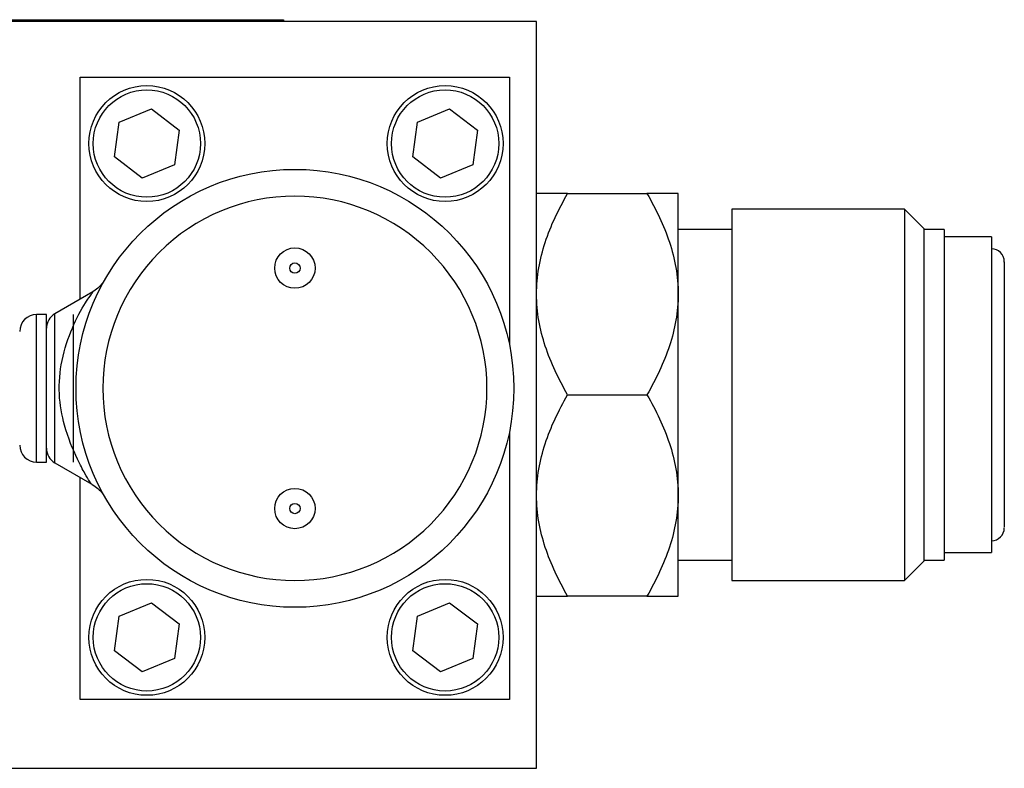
# Model space of a CAD drawing. Header units: inches. Extents: x 5.6 to 28.4, y 4.2 to 18.5.
# Tile 7 of 10: x 14.1 to 16.4, y 16.8 to 18.5. Entities that reach past the tile are written whole.
import ezdxf

# ---------------------------------------------------------------- set-up
doc = ezdxf.new("R2010")
doc.units = ezdxf.units.IN
doc.header["$LTSCALE"] = 2
doc.header["$MEASUREMENT"] = 0

msp = doc.modelspace()

# ---------------------------------------------------------------- linework, layer by layer
at = {"color": 7, "linetype": 'Continuous', "lineweight": 25}
for p, q in [((12.6058, 18.4949), (14.7558, 18.4949)), ((14.7558, 18.4949), (14.7558, 18.4904)), ((15.3455, 18.4904), (12.0125, 18.4904)), ((15.3455, 16.7514), (15.3455, 18.4904)), ((14.2825, 17.8443), (14.2825, 18.3614)), ((14.2825, 18.3614), (15.2825, 18.3614)), ((15.2825, 18.3614), (15.2825, 17.7369)), ((14.3729, 18.2559), (14.4481, 18.2871)), ((14.4481, 18.2871), (14.5127, 18.2376)), ((15.0679, 18.2559), (15.1431, 18.2871)), ((15.1431, 18.2871), (15.2077, 18.2376)), ((14.3623, 18.1752), (14.3729, 18.2559)), ((15.0573, 18.1752), (15.0679, 18.2559)), ((14.5127, 18.2376), (14.5021, 18.1569)), ((15.2077, 18.2376), (15.1971, 18.1569)), ((14.4269, 18.1257), (14.3623, 18.1752)), ((15.1219, 18.1257), (15.0573, 18.1752)), ((14.5021, 18.1569), (14.4269, 18.1257)), ((15.1971, 18.1569), (15.1219, 18.1257)), ((15.418, 18.0901), (15.6029, 18.0901)), ((15.6755, 17.8558), (15.6755, 18.0901)), ((16.203, 18.0537), (15.8005, 18.0537)), ((15.8005, 18.0537), (15.8005, 17.247)), ((16.248, 18.0087), (16.203, 18.0537)), ((16.203, 18.0537), (16.203, 17.247)), ((15.8005, 18.0064), (15.6755, 18.0064)), ((16.248, 18.0087), (16.248, 17.234)), ((16.2955, 18.0064), (16.248, 18.0064)), ((16.2955, 18.0064), (16.2955, 17.288)), ((16.4055, 17.9889), (16.2955, 17.9889)), ((16.4055, 17.9889), (16.4055, 17.3031)), ((14.3116, 17.8611), (14.2234, 17.8102)), ((15.6755, 17.387), (15.6755, 17.8558)), ((14.2037, 17.8083), (14.1806, 17.8083)), ((14.2037, 17.4645), (14.2037, 17.8083)), ((14.2662, 17.8083), (14.2662, 17.4645)), ((15.418, 17.6214), (15.6029, 17.6214)), ((15.2825, 17.5359), (15.2825, 16.9114)), ((14.1806, 17.4645), (14.2037, 17.4645)), ((14.2234, 17.4626), (14.3093, 17.413)), ((14.2825, 16.9114), (14.2825, 17.4285)), ((15.6755, 17.1526), (15.6755, 17.387)), ((16.4055, 17.3031), (16.4055, 17.2539)), ((16.2955, 17.288), (16.2955, 17.2364)), ((16.2955, 17.2539), (16.4055, 17.2539)), ((15.6755, 17.2364), (15.8005, 17.2364)), ((15.8005, 17.247), (15.8005, 17.189)), ((16.203, 17.247), (16.203, 17.189)), ((16.203, 17.189), (16.248, 17.234)), ((16.248, 17.2364), (16.2955, 17.2364)), ((15.8005, 17.189), (16.203, 17.189)), ((15.6029, 17.1526), (15.418, 17.1526)), ((14.3729, 17.1059), (14.4481, 17.1371)), ((14.4481, 17.1371), (14.5127, 17.0876)), ((15.0679, 17.1059), (15.1431, 17.1371)), ((15.1431, 17.1371), (15.2077, 17.0876)), ((14.3623, 17.0252), (14.3729, 17.1059)), ((15.0573, 17.0252), (15.0679, 17.1059)), ((14.5127, 17.0876), (14.5021, 17.0069)), ((15.2077, 17.0876), (15.1971, 17.0069)), ((14.4269, 16.9757), (14.3623, 17.0252)), ((15.1219, 16.9757), (15.0573, 17.0252)), ((14.5021, 17.0069), (14.4269, 16.9757)), ((15.1971, 17.0069), (15.1219, 16.9757)), ((15.2825, 16.9114), (14.2825, 16.9114)), ((12.0125, 16.7514), (15.3455, 16.7514))]:
    msp.add_line(p, q, dxfattribs=at)
at = {"color": 8, "linetype": 'Continuous', "lineweight": 25}
for p, q in [((14.1806, 17.4645), (14.1806, 17.8083)), ((14.2234, 17.4626), (14.2234, 17.8102))]:
    msp.add_line(p, q, dxfattribs=at)
at = {"color": 7, "linetype": 'Continuous', "lineweight": 25}
for centre, radius in [((14.4375, 18.2064), 0.135), ((14.4375, 18.2064), 0.125), ((15.1325, 18.2064), 0.135), ((15.1325, 18.2064), 0.125), ((14.7825, 17.6364), 0.51), ((14.7825, 17.9164), 0.047), ((14.7825, 17.9164), 0.0121), ((14.7825, 17.3564), 0.047), ((14.7825, 17.3564), 0.0121), ((14.4375, 17.0564), 0.135), ((15.1325, 17.0564), 0.135), ((14.4375, 17.0564), 0.125), ((15.1325, 17.0564), 0.125)]:
    msp.add_circle(centre, radius, dxfattribs=at)
for centre, radius, start, end in [((16.4055, 17.9314), 0.03, 0, 90), ((14.1806, 17.7689), 0.0394, 90, 180), ((14.2431, 17.7761), 0.0394, 120, 180), ((14.1806, 17.5039), 0.0394, 180, 270), ((14.2431, 17.4967), 0.0394, 180, 240), ((16.4055, 17.3114), 0.03, 270, 0)]:
    msp.add_arc(centre, radius, start, end, dxfattribs=at)
for points, knots in [([(14.7825, 17.1889), (14.6638, 17.1889), (14.55, 17.236), (14.3821, 17.4039), (14.335, 17.5177), (14.335, 17.7551), (14.3821, 17.8689), (14.55, 18.0367), (14.6638, 18.0839), (14.9011, 18.0839), (15.015, 18.0367), (15.1828, 17.8689), (15.23, 17.7551), (15.23, 17.5177), (15.1828, 17.4039), (15.015, 17.236), (14.9011, 17.1889), (14.7825, 17.1889)], [0, 0, 0, 0, 0.125, 0.125, 0.25, 0.25, 0.375, 0.375, 0.5, 0.5, 0.625, 0.625, 0.75, 0.75, 0.875, 0.875, 1, 1, 1, 1]), ([(15.3455, 17.8558), (15.3455, 17.8969), (15.3528, 17.937), (15.3721, 17.9958), (15.3799, 18.0152), (15.3976, 18.0532), (15.4074, 18.0718), (15.418, 18.0901)], [0, 0, 0, 0, 0.5, 0.5, 0.75, 0.75, 1, 1, 1, 1]), ([(15.418, 18.0901), (15.3968, 18.0901), (15.3788, 18.0901), (15.3595, 18.0901), (15.3544, 18.0901), (15.3473, 18.0901), (15.3455, 18.0901), (15.3455, 18.0901)], [0, 0, 0, 0, 0.5, 0.5, 0.75, 0.75, 1, 1, 1, 1]), ([(15.6029, 18.0901), (15.6242, 18.0534), (15.6422, 18.0159), (15.6615, 17.9575), (15.6666, 17.9377), (15.6736, 17.8973), (15.6755, 17.8765), (15.6755, 17.8558)], [0, 0, 0, 0, 0.5, 0.5, 0.75, 0.75, 1, 1, 1, 1]), ([(15.6755, 18.0901), (15.6755, 18.0901), (15.6682, 18.0901), (15.6488, 18.0901), (15.641, 18.0901), (15.6234, 18.0901), (15.6135, 18.0901), (15.6029, 18.0901)], [0, 0, 0, 0, 0.5, 0.5, 0.75, 0.75, 1, 1, 1, 1]), ([(16.4355, 17.9301), (16.4355, 17.9305), (16.4355, 17.9323), (16.4355, 17.9223), (16.4355, 17.9003), (16.4355, 17.8664), (16.4355, 17.8247), (16.4355, 17.7773), (16.4355, 17.7245), (16.4355, 17.6662), (16.4355, 17.6037), (16.4355, 17.5406), (16.4355, 17.4809), (16.4355, 17.4283), (16.4355, 17.3845), (16.4355, 17.3633), (16.4355, 17.3529)], [0, 0, 0, 0, 0.021147, 0.099966, 0.178784, 0.255965, 0.330065, 0.399977, 0.46989, 0.54399, 0.62117, 0.699989, 0.778807, 0.855988, 0.930088, 1, 1, 1, 1]), ([(14.3346, 17.8818), (14.3311, 17.8775), (14.3242, 17.8692), (14.3149, 17.8632), (14.3102, 17.8602)], [0, 0, 0, 0, 0.503548, 1, 1, 1, 1]), ([(14.3094, 17.4131), (14.3094, 17.413), (14.3098, 17.4119), (14.3039, 17.4194), (14.2935, 17.4373), (14.2712, 17.4788), (14.2455, 17.5417), (14.23, 17.6239), (14.2376, 17.705), (14.2635, 17.7801), (14.2879, 17.8272), (14.3056, 17.8512), (14.3112, 17.86), (14.3115, 17.8606), (14.3117, 17.8609)], [0, 0, 0, 0, 0.001366, 0.061428, 0.133085, 0.215533, 0.363441, 0.478367, 0.598291, 0.73016, 0.864694, 0.915422, 0.960799, 1, 1, 1, 1]), ([(15.418, 17.6214), (15.3968, 17.6581), (15.3788, 17.6957), (15.3595, 17.7541), (15.3544, 17.7739), (15.3473, 17.8143), (15.3455, 17.835), (15.3455, 17.8558)], [0, 0, 0, 0, 0.5, 0.5, 0.75, 0.75, 1, 1, 1, 1]), ([(15.6755, 17.8558), (15.6755, 17.8146), (15.6682, 17.7746), (15.6488, 17.7157), (15.641, 17.6963), (15.6234, 17.6583), (15.6135, 17.6397), (15.6029, 17.6214)], [0, 0, 0, 0, 0.5, 0.5, 0.75, 0.75, 1, 1, 1, 1]), ([(15.3455, 17.387), (15.3455, 17.4282), (15.3528, 17.4682), (15.3721, 17.5271), (15.3799, 17.5465), (15.3976, 17.5844), (15.4074, 17.6031), (15.418, 17.6214)], [0, 0, 0, 0, 0.5, 0.5, 0.75, 0.75, 1, 1, 1, 1]), ([(15.6029, 17.6214), (15.6242, 17.5847), (15.6422, 17.5471), (15.6615, 17.4887), (15.6666, 17.4689), (15.6736, 17.4285), (15.6755, 17.4078), (15.6755, 17.387)], [0, 0, 0, 0, 0.5, 0.5, 0.75, 0.75, 1, 1, 1, 1]), ([(14.3103, 17.4125), (14.3149, 17.4096), (14.3242, 17.4036), (14.3311, 17.3952), (14.3346, 17.391)], [0, 0, 0, 0, 0.496391, 1, 1, 1, 1]), ([(15.418, 17.1526), (15.3968, 17.1894), (15.3788, 17.2269), (15.3595, 17.2853), (15.3544, 17.3051), (15.3473, 17.3455), (15.3455, 17.3663), (15.3455, 17.387)], [0, 0, 0, 0, 0.5, 0.5, 0.75, 0.75, 1, 1, 1, 1]), ([(15.6755, 17.387), (15.6755, 17.3459), (15.6682, 17.3058), (15.6488, 17.247), (15.641, 17.2276), (15.6234, 17.1896), (15.6135, 17.171), (15.6029, 17.1526)], [0, 0, 0, 0, 0.5, 0.5, 0.75, 0.75, 1, 1, 1, 1]), ([(16.4355, 17.3529), (16.4355, 17.3444), (16.4355, 17.3269), (16.4355, 17.3132), (16.4355, 17.3128), (16.4355, 17.3127)], [0, 0, 0, 0, 0.349482, 0.719898, 1, 1, 1, 1]), ([(15.3455, 17.1526), (15.3455, 17.1526), (15.3528, 17.1526), (15.3721, 17.1526), (15.3799, 17.1526), (15.3976, 17.1526), (15.4074, 17.1526), (15.418, 17.1526)], [0, 0, 0, 0, 0.5, 0.5, 0.75, 0.75, 1, 1, 1, 1]), ([(15.6029, 17.1526), (15.6242, 17.1526), (15.6422, 17.1526), (15.6615, 17.1526), (15.6666, 17.1526), (15.6736, 17.1526), (15.6755, 17.1526), (15.6755, 17.1526)], [0, 0, 0, 0, 0.5, 0.5, 0.75, 0.75, 1, 1, 1, 1])]:
    msp.add_open_spline(points, degree=3, knots=knots, dxfattribs=at)

doc.saveas('drawing.dxf')
